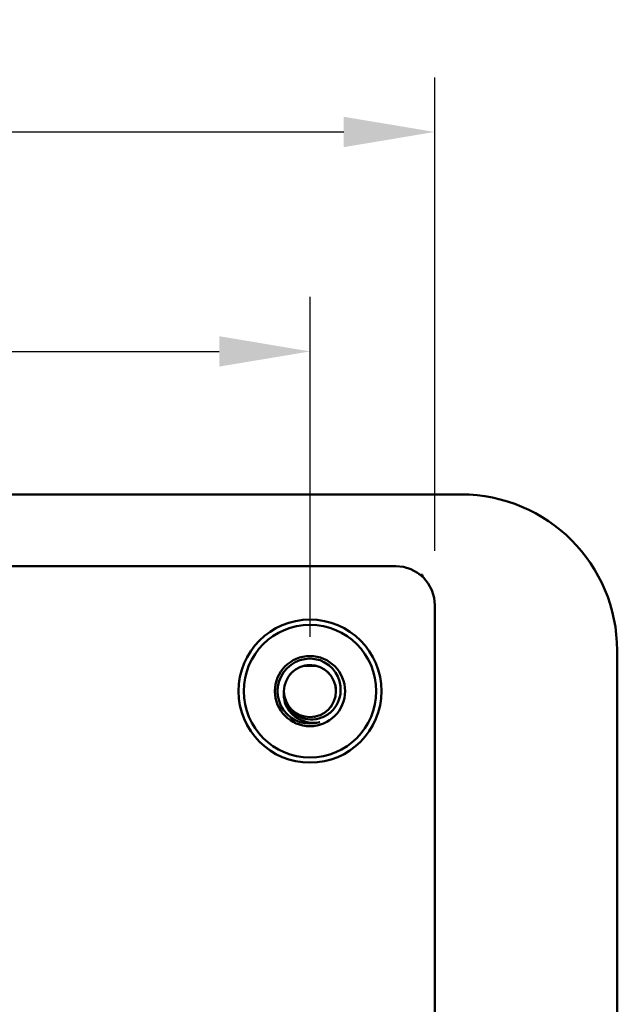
# Model space of a CAD drawing. Header units: millimetres. Extents: x 37 to 395, y 164 to 266.
# Tile 47 of 47: x 348 to 371, y 221 to 259. Entities that reach past the tile are written whole.
import ezdxf

# ---------------------------------------------------------------- set-up
doc = ezdxf.new("R2010")
doc.units = ezdxf.units.MM
doc.header["$LTSCALE"] = 0.75
doc.layers.add('Visible', color=7, linetype='Continuous', lineweight=50)
doc.layers.add('尺寸标注', color=3, linetype='Continuous', lineweight=25)
doc.styles.get("Standard").update_dxf_attribs({"font": 'arial.ttf'})
doc.dimstyles.new('Dim-ISO-25', dxfattribs={"dimtxt": 3.5, "dimasz": 3.5, "dimexe": 2.1, "dimexo": 2.1, "dimgap": 1.4, "dimtad": 1, "dimzin": 12, "dimdsep": 46, "dimtxsty": 'Standard', "dimcen": 0, "dimazin": 3, "dimtp": 0.1, "dimtm": 0.1, "dimtfac": 0.714286, "dimtmove": 0, "dimatfit": 3, "dimfxl": 1, "dimtzin": 12, "dimarcsym": 0})

# ---------------------------------------------------------------- blocks, each defined once
blk = doc.blocks.new('*D14')
at = {"layer": 'Defpoints', "color": 0, "transparency": 16777216}
for p in [(358.791, 246.361), (284.911, 233.345), (358.791, 233.288)]:
    blk.add_point(p, dxfattribs=at)
at = {"layer": '尺寸标注', "color": 0, "lineweight": -2, "transparency": 16777216}
for p, q in [((284.911, 235.445), (284.911, 248.461)), ((358.791, 235.388), (358.791, 248.461)), ((288.411, 246.361), (355.291, 246.361))]:
    blk.add_line(p, q, dxfattribs=at)
at = {"layer": '尺寸标注', "color": 0, "transparency": 16777216}
for points in [[(288.411, 246.945), (288.411, 245.778), (284.911, 246.361)], [(355.291, 246.945), (355.291, 245.778), (358.791, 246.361)]]:
    blk.add_solid(points, dxfattribs=at)
at = {"layer": '尺寸标注', "color": 0, "transparency": 16777216, "insert": (321.851, 249.039), "char_height": 2.5, "attachment_point": 5}
blk.add_mtext('73.9', dxfattribs=at)
blk = doc.blocks.new('*D15')
at = {"layer": 'Defpoints', "color": 0, "transparency": 16777216}
for p in [(363.584, 254.801), (280.137, 236.595), (363.584, 236.595)]:
    blk.add_point(p, dxfattribs=at)
at = {"layer": '尺寸标注', "color": 0, "lineweight": -2, "transparency": 16777216}
for p, q in [((280.137, 238.695), (280.137, 256.901)), ((363.584, 238.695), (363.584, 256.901)), ((283.637, 254.801), (360.084, 254.801))]:
    blk.add_line(p, q, dxfattribs=at)
at = {"layer": '尺寸标注', "color": 0, "transparency": 16777216}
for points in [[(283.637, 255.384), (283.637, 254.217), (280.137, 254.801)], [(360.084, 255.384), (360.084, 254.217), (363.584, 254.801)]]:
    blk.add_solid(points, dxfattribs=at)
at = {"layer": '尺寸标注', "color": 0, "transparency": 16777216, "insert": (321.86, 257.478), "char_height": 2.5, "attachment_point": 5}
blk.add_mtext('83.45', dxfattribs=at)

msp = doc.modelspace()

# ---------------------------------------------------------------- linework, layer by layer
at = {"layer": 'Visible'}
for p, q in [((284.16, 240.848), (364.6, 240.859)), ((362.084, 238.102), (281.644, 238.095)), ((362.378, 238.073), (362.084, 238.102)), ((362.661, 237.988), (362.378, 238.073)), ((362.921, 237.848), (362.661, 237.988)), ((363.15, 237.661), (362.921, 237.848)), ((363.11, 237.765), (363.023, 237.765)), ((363.11, 237.693), (363.11, 237.765)), ((363.337, 237.432), (363.15, 237.661)), ((363.477, 237.172), (363.337, 237.432)), ((363.562, 236.889), (363.477, 237.172)), ((363.584, 236.595), (363.562, 236.889)), ((363.591, 184.435), (363.584, 236.595)), ((370.601, 234.86), (370.608, 185.86)), ((359.028, 234.264), (358.54, 234.264))]:
    msp.add_line(p, q, dxfattribs=at)
at = {"layer": 'Visible', "extrusion": (0, 0, -1)}
for radius in [2.75, 2.55, 1.35]:
    msp.add_circle((-358.784, 233.295), radius, dxfattribs=at)
at = {"layer": 'Visible'}
msp.add_circle((358.784, 233.295), 1, dxfattribs=at)
at = {"layer": 'Visible', "extrusion": (0, 0, -1)}
msp.add_arc((-364.601, 234.859), 6, 89.992, 179.992, dxfattribs=at)
at = {"layer": 'Visible'}
for centre, radius, start, end in [((358.784, 233.295), 1.25, 72.0009, 287.7855), ((358.751, 233.345), 1.213, 357.6212, 69.7698), ((358.791, 233.288), 1.009, 122.4168, 143.3277), ((358.784, 233.282), 1.012, 80.5087, 101.0821), ((358.775, 233.285), 1.013, 37.9129, 59.2646), ((358.766, 233.292), 1.018, 0.1918, 16.2597)]:
    msp.add_arc(centre, radius, start, end, dxfattribs=at)
for points, knots in [([(359.166, 232.105), (359.056, 232.082), (358.944, 232.074), (358.725, 232.09), (358.619, 232.112), (358.375, 232.198), (358.243, 232.275), (358.004, 232.492), (357.927, 232.615), (357.834, 232.805), (357.802, 232.906), (357.772, 233.105), (357.771, 233.2), (357.784, 233.295)], [-0.1622568, -0.1622568, -0.1622568, -0.1622568, -0.1413563, -0.1413563, -0.1213954, -0.1213954, -0.0927809, -0.0927809, -0.0607838, -0.0607838, -0.0288974, -0.0288974, 0, 0, 0, 0]), ([(357.784, 233.295), (357.78, 233.226), (357.783, 233.156), (357.804, 233.018), (357.822, 232.95), (357.894, 232.758), (357.966, 232.641), (358.153, 232.44), (358.267, 232.358), (358.523, 232.242), (358.662, 232.21), (358.948, 232.2), (359.092, 232.224), (359.363, 232.326), (359.489, 232.403), (359.704, 232.602), (359.791, 232.722), (359.919, 232.994), (359.955, 233.143), (359.963, 233.295)], [-0.343751, -0.343751, -0.343751, -0.343751, -0.322689, -0.322689, -0.3016529, -0.3016529, -0.2606922, -0.2606922, -0.2188328, -0.2188328, -0.1763844, -0.1763844, -0.1332363, -0.1332363, -0.0897888, -0.0897888, -0.0456993, -0.0456993, -0.0000029, -0.0000029, -0.0000029, -0.0000029])]:
    msp.add_open_spline(points, degree=3, knots=knots, dxfattribs=at)
for points in [[(357.837, 232.975), (357.825, 233.01), (357.815, 233.046), (357.807, 233.082)], [(357.827, 233.006), (357.82, 233.029), (357.814, 233.053), (357.808, 233.076)], [(357.844, 232.953), (357.832, 232.986), (357.822, 233.021), (357.813, 233.057)], [(359.592, 232.706), (359.574, 232.681), (359.555, 232.658), (359.536, 232.636)], [(359.62, 232.746), (359.597, 232.711), (359.572, 232.678), (359.546, 232.647)], [(359.614, 232.737), (359.601, 232.718), (359.587, 232.698), (359.571, 232.678)], [(358.327, 232.406), (358.291, 232.424), (358.254, 232.446), (358.218, 232.471)], [(358.277, 232.433), (358.259, 232.444), (358.241, 232.455), (358.224, 232.467)], [(358.341, 232.399), (358.302, 232.418), (358.264, 232.44), (358.227, 232.465)], [(358.297, 232.422), (358.274, 232.434), (358.253, 232.448), (358.232, 232.461)], [(358.345, 232.396), (358.313, 232.412), (358.282, 232.43), (358.251, 232.449)], [(359, 232.319), (358.979, 232.314), (358.959, 232.31), (358.939, 232.307)], [(359.033, 232.327), (359.009, 232.32), (358.984, 232.315), (358.958, 232.31)]]:
    msp.add_open_spline(points, degree=3, dxfattribs=at)

# ---------------------------------------------------------------- dimensions: what is measured, and where the dimension line sits
at = {"layer": '尺寸标注'}
dim = msp.add_linear_dim(base=(363.584, 254.801), p1=(280.137, 236.595), p2=(363.584, 236.595), dimstyle='Dim-ISO-25', override={"dimtxt": 2.5, "dimtoh": 1}, dxfattribs=at)
dim.commit()
dim.dimension.update_dxf_attribs({"geometry": '*D15', "text_midpoint": (321.86, 257.478)})
dim = msp.add_linear_dim(base=(358.791, 246.361), p1=(284.911, 233.345), p2=(358.791, 233.288), text='73.9', dimstyle='Dim-ISO-25', override={"dimtxt": 2.5, "dimtoh": 1}, dxfattribs=at)
dim.commit()
dim.dimension.update_dxf_attribs({"geometry": '*D14', "text_midpoint": (321.851, 249.039)})

doc.saveas('drawing.dxf')
